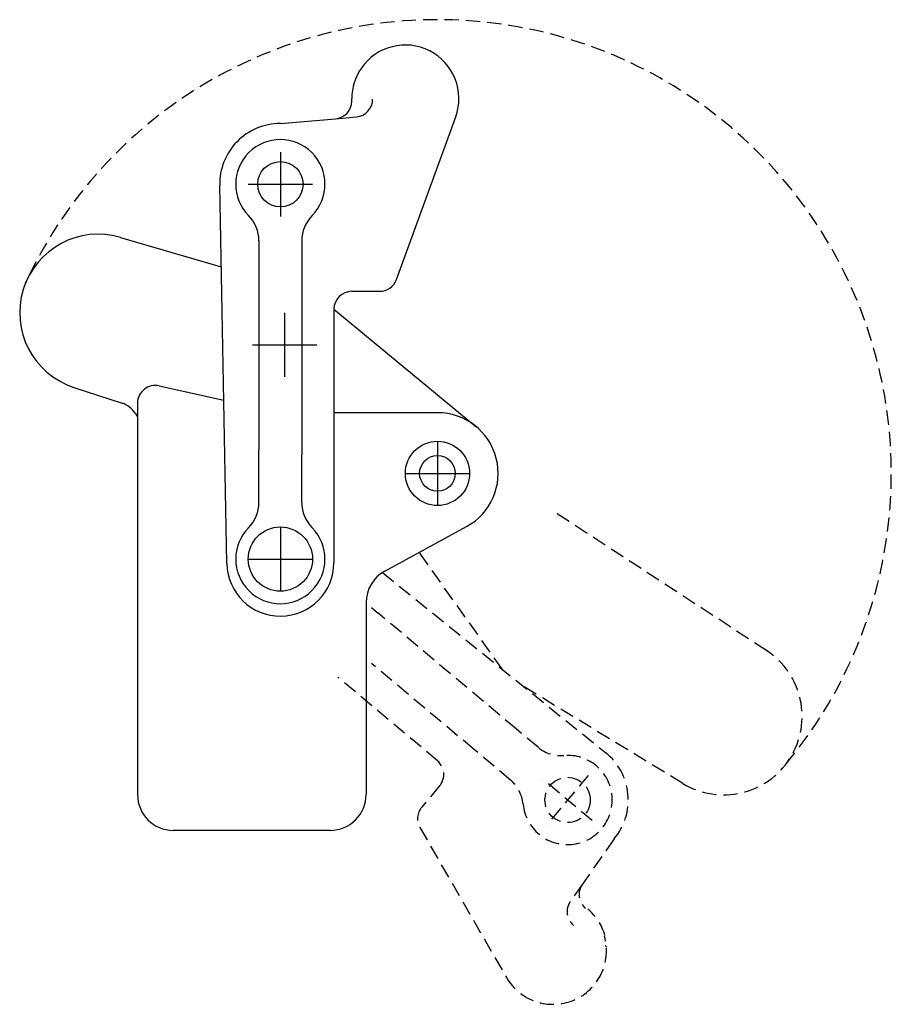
# Model space of a CAD drawing. Extents: x 397 to 641, y 121 to 397.
import ezdxf

# ---------------------------------------------------------------- set-up
doc = ezdxf.new("R2010")
doc.units = 0
doc.header["$LTSCALE"] = 16
doc.linetypes.add('CENTER', pattern=[2, 1.25, -0.25, 0.25, -0.25])
doc.linetypes.add('HIDDEN', pattern=[0.375, 0.25, -0.125])
doc.layers.get('0').update_dxf_attribs({"linetype": 'CONTINUOUS'})
doc.layers.add('BRAUER-1', color=1, linetype='CENTER')
doc.layers.add('BRAUER-5', color=4, linetype='HIDDEN')

msp = doc.modelspace()

# ---------------------------------------------------------------- linework, layer by layer
for p, q in [((490.000003, 374.331428), (490.000003, 374.999999)), ((485.435781, 369.350455), (491.284953, 369.862191)), ((502.505701, 324.289898), (519.095392, 369.869696)), ((470.000005, 367.999999), (485.435781, 369.350455)), ((455.002722, 244.714285), (453.003086, 350.67619)), ((425.196361, 336.109361), (453.444508, 327.817514)), ((464.000002, 335.180707), (464.000002, 327.191101)), ((476.000002, 335.180708), (476.000002, 321.845208)), ((464.000002, 327.191101), (464.000001, 276.68898)), ((476.000002, 321.845208), (476.000001, 275.21722)), ((490.000002, 320.999999), (497.807238, 320.999999)), ((485.00005, 316.021984), (485.000001, 244.999999)), ((485.00005, 316.021984), (524.765044, 283.157272)), ((412.138014, 294.097533), (425.683361, 289.650785)), ((436.0822, 294.519395), (454.164939, 290.510548)), ((430.000002, 289.637915), (430, 180)), ((429.317161, 286.893667), (430.000001, 285.873501)), ((514.000001, 286.999999), (485.086318, 286.999999)), ((464.000001, 261.819291), (464.000001, 276.68898)), ((476.000001, 261.81929), (476.000001, 275.21722)), ((499.21148, 242.569043), (522.140487, 255.075774)), ((494.000001, 233.790087), (494, 179.999999)), ((484, 169.999999), (440, 170))]:
    msp.add_line(p, q)
for centre, radius in [((470.000002, 350.999999), 6.35), ((514.000001, 269.999999), 9), ((514.000001, 269.999999), 5), ((470.000001, 245.999999), 9)]:
    msp.add_circle(centre, radius)
for centre, radius, start, end in [((505.000003, 374.999999), 15, 339.999989, 145.773445), ((505.000003, 374.999999), 15, 145.773443, 180), ((485.000003, 374.331428), 5, 274.999992, 359.999999), ((490.849174, 374.843164), 5, 275.000004, 359.999999), ((470.000002, 350.999999), 17, 89.999979, 181.091412), ((470.000002, 350.999999), 12.5, 315.325371, 224.674607), ((454.000002, 335.180707), 10, 0, 44.674609), ((486.000002, 335.180708), 10, 135.325404, 180), ((419.000002, 315), 22, 73.641124, 251.825714), ((497.807238, 325.999999), 5, 270, 340), ((490.000002, 315.999999), 5, 90, 179.748081), ((435.000002, 289.637915), 5, 77.499989, 180), ((423.500001, 283), 7, 33.796044, 71.825713), ((514.000001, 269.999999), 17, 298.610459, 90), ((454.000001, 261.819291), 10, 315.325402, 0), ((486.000001, 261.81929), 10, 180, 224.674607), ((470.000001, 245.999999), 12.5, 135.32538, 44.674607), ((470.000001, 244.999999), 15, 181.091413, 0), ((504.000001, 233.790087), 10, 118.610459, 180), ((440, 180), 10, 180, 269.999999), ((484, 179.999999), 10, 269.999999, 0)]:
    msp.add_arc(centre, radius, start, end)
at = {"layer": 'BRAUER-1'}
for p, q in [((470.000002, 359.999999), (470.000002, 341.999999)), ((461.000002, 350.999999), (479.000002, 350.999999)), ((471.200002, 314.999999), (471.200002, 296.999999)), ((462.200002, 305.999999), (480.200002, 305.999999)), ((514.000001, 278.999999), (514.000001, 260.999999)), ((505.000001, 269.999999), (523.000001, 269.999999)), ((470.000001, 254.999999), (470.000001, 236.999999)), ((461.000001, 245.999999), (479.000001, 245.999999))]:
    msp.add_line(p, q, dxfattribs=at)
at = {"layer": 'BRAUER-5'}
for p, q in [((606.154224, 220.359746), (546.923187, 259.081495)), ((532.228367, 215.049152), (508.894217, 247.850536)), ((498.567941, 242.218022), (561.112022, 191.735833)), ((495.500001, 232.435402), (497.36585, 230.869769)), ((536.052719, 198.407631), (497.36585, 230.869769)), ((524.244076, 192.651371), (495.500001, 216.770514)), ((513.998108, 189.50003), (486.111151, 212.899999)), ((582.667368, 183.159186), (538.0523, 210.348389)), ((542.173112, 193.272011), (536.052719, 198.407631)), ((534.459661, 184.079477), (524.244076, 192.651371)), ((556.219755, 185.401699), (544.649578, 171.612899)), ((514.597581, 182.470039), (509.579187, 176.489349)), ((557.329067, 172.722211), (543.540267, 184.292388)), ((509.079282, 170.775411), (533.331785, 128.768841)), ((563.45742, 167.579908), (554.570004, 154.887361)), ((554.570004, 154.887361), (551.202241, 150.077697)), ((560.917822, 137.722628), (561.429977, 137.292878))]:
    msp.add_line(p, q, dxfattribs=at)
msp.add_circle((550.434667, 178.507299), 6.35, dxfattribs=at)
for centre, radius, start, end in [((514.000001, 269.999999), 127.093898, 320.174421, 155.174421), ((594.116096, 201.945527), 22, 238.641124, 56.825714), ((548.600988, 200.932455), 10, 230, 274.674609), ((550.434667, 178.507299), 12.5, 185.325371, 94.674607), ((550.434667, 178.507299), 17, 319.999979, 51.091412), ((510.767359, 185.683977), 5, 320, 49.748081), ((528.031785, 176.419032), 10, 5.325404, 50), ((513.409409, 173.275411), 5, 140, 210), ((558.665764, 152.019478), 5, 144.999992, 229.999999), ((555.298001, 147.209816), 5, 145.000004, 229.999999), ((546.467812, 136.450164), 15, 15.773443, 50), ((546.322167, 136.26884), 15, 209.999989, 15.773445)]:
    msp.add_arc(centre, radius, start, end, dxfattribs=at)

doc.saveas('drawing.dxf')
